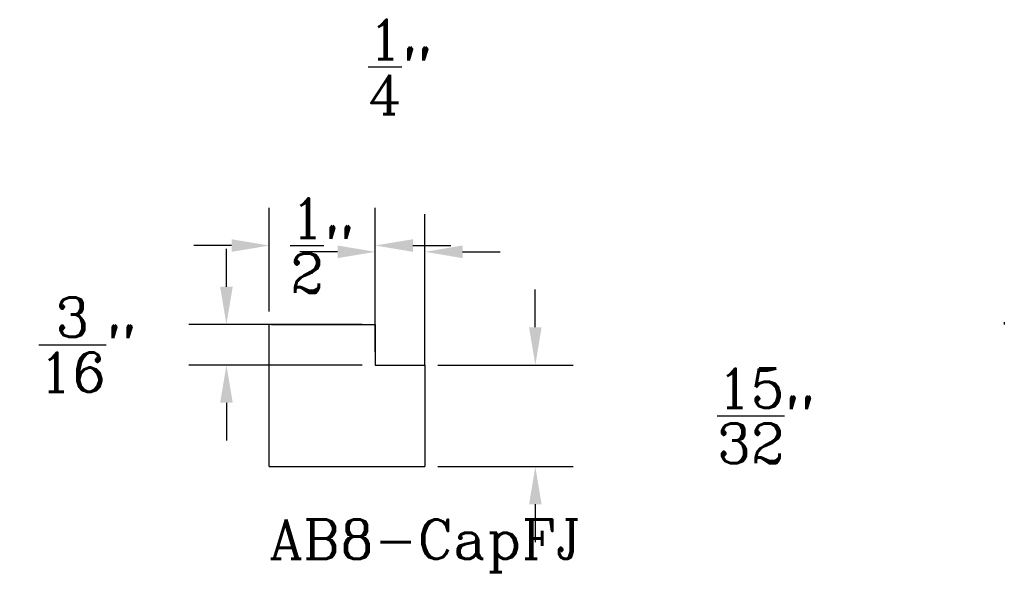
# Model space of a CAD drawing. Extents: x -11.3 to -6.6, y -0.72 to 1.91.
import ezdxf

# ---------------------------------------------------------------- set-up
doc = ezdxf.new("R2010")
doc.units = 0
doc.header["$MEASUREMENT"] = 0
for name, color, linetype in [('DIMEN', 1, 'CONTINUOUS'), ('PROF', 7, 'CONTINUOUS'), ('TEXT', 3, 'CONTINUOUS')]:
    doc.layers.add(name, color=color, linetype=linetype)
doc.styles.add('ROMANC', font='ROMANC', dxfattribs={"height": 0.1875})
doc.dimstyles.get("Standard").update_dxf_attribs({"dimtxt": 0.18, "dimasz": 0.18, "dimexe": 0.18, "dimexo": 0.0625, "dimgap": 0.09, "dimtad": 0, "dimtih": 1, "dimtoh": 1, "dimdec": 4, "dimzin": 0, "dimdsep": 46, "dimtxsty": 'Standard', "dimcen": 0.09, "dimadec": 0, "dimazin": 0, "dimtfac": 1, "dimtdec": 4, "dimtofl": 0, "dimtmove": 0, "dimatfit": 3, "dimfxl": 1, "dimtolj": 1, "dimtzin": 0, "dimarcsym": 0})

# ---------------------------------------------------------------- blocks, each defined once
blk = doc.blocks.new('*D11')
at = {"layer": 'DIMEN', "color": 0, "lineweight": -2}
for p, q in [((-10.1102, 0.5152), (-10.1102, 1.0089)), ((-9.6047, 0.5152), (-9.6047, 1.0089)), ((-10.2902, 0.8289), (-10.4702, 0.8289)), ((-9.4247, 0.8289), (-9.2447, 0.8289))]:
    blk.add_line(p, q, dxfattribs=at)
at = {"layer": 'DIMEN', "color": 0}
for points in [[(-10.2902, 0.8589), (-10.2902, 0.7989), (-10.1102, 0.8289)], [(-9.4247, 0.8589), (-9.4247, 0.7989), (-9.6047, 0.8289)]]:
    blk.add_solid(points, dxfattribs=at)
at = {"layer": 'DIMEN', "color": 0, "insert": (-9.8575, 0.8289), "char_height": 0.1875, "attachment_point": 5, "style": 'ROMANC'}
blk.add_mtext('\\A1;{\\H1.000000x;\\S1/2;}"', dxfattribs=at)
blk = doc.blocks.new('*D12')
at = {"layer": 'DIMEN', "color": 0, "lineweight": -2}
for p, q in [((-9.6047, 0.3218), (-9.6047, 0.9789)), ((-9.3681, 0.3218), (-9.3681, 0.9789)), ((-9.7847, 0.7989), (-9.9647, 0.7989)), ((-9.1881, 0.7989), (-9.0081, 0.7989))]:
    blk.add_line(p, q, dxfattribs=at)
at = {"layer": 'DIMEN', "color": 0}
for points in [[(-9.7847, 0.8289), (-9.7847, 0.7689), (-9.6047, 0.7989)], [(-9.1881, 0.8289), (-9.1881, 0.7689), (-9.3681, 0.7989)]]:
    blk.add_solid(points, dxfattribs=at)
at = {"layer": 'DIMEN', "color": 0, "insert": (-9.4864, 1.6802), "char_height": 0.1875, "attachment_point": 5, "style": 'ROMANC'}
blk.add_mtext('\\A1;{\\H1.000000x;\\S1/4;}"', dxfattribs=at)
blk = doc.blocks.new('*D13')
at = {"layer": 'DIMEN', "color": 0, "lineweight": -2}
for p, q in [((-10.3146, 0.6327), (-10.3146, 0.8127)), ((-9.6672, 0.4527), (-10.4946, 0.4527)), ((-9.6672, 0.2593), (-10.4946, 0.2593)), ((-10.3146, 0.0793), (-10.3146, -0.1007))]:
    blk.add_line(p, q, dxfattribs=at)
at = {"layer": 'DIMEN', "color": 0}
for points in [[(-10.3446, 0.6327), (-10.2846, 0.6327), (-10.3146, 0.4527)], [(-10.3446, 0.0793), (-10.2846, 0.0793), (-10.3146, 0.2593)]]:
    blk.add_solid(points, dxfattribs=at)
at = {"layer": 'DIMEN', "color": 0, "insert": (-10.9771, 0.356), "char_height": 0.1875, "attachment_point": 5, "style": 'ROMANC'}
blk.add_mtext('\\A1;{\\H1.000000x;\\S3/16;}"', dxfattribs=at)
blk = doc.blocks.new('*D15')
at = {"layer": 'DIMEN', "color": 0, "lineweight": -2}
for p, q in [((-8.8411, 0.4393), (-8.8411, 0.6193)), ((-9.3056, 0.2593), (-8.6611, 0.2593)), ((-9.3056, -0.2244), (-8.6611, -0.2244)), ((-8.8411, -0.4044), (-8.8411, -0.5844))]:
    blk.add_line(p, q, dxfattribs=at)
at = {"layer": 'DIMEN', "color": 0}
for points in [[(-8.8711, 0.4393), (-8.8111, 0.4393), (-8.8411, 0.2593)], [(-8.8711, -0.4044), (-8.8111, -0.4044), (-8.8411, -0.2244)]]:
    blk.add_solid(points, dxfattribs=at)
at = {"layer": 'DIMEN', "color": 0, "insert": (-7.7411, 0.0175), "char_height": 0.1875, "attachment_point": 5, "style": 'ROMANC'}
blk.add_mtext('\\A1;{\\H1.000000x;\\S15/32;}"', dxfattribs=at)

msp = doc.modelspace()

# ---------------------------------------------------------------- linework, layer by layer
at = {"layer": 'PROF'}
for p, q in [((-10.110244, -0.22436), (-10.110244, 0.452746)), ((-10.099488, 0.452746), (-9.604736, 0.452746)), ((-9.604736, 0.452746), (-9.604736, 0.259287)), ((-9.368115, 0.259287), (-9.368115, 0.463494)), ((-6.603954, 0.463494), (-6.603954, 0.452746)), ((-9.604736, 0.259287), (-9.368115, 0.259287)), ((-9.368115, 0.259287), (-9.368115, -0.22436)), ((-10.110244, -0.22436), (-9.368115, -0.22436))]:
    msp.add_line(p, q, dxfattribs=at)

# ---------------------------------------------------------------- texts
at = {"layer": 'TEXT', "style": 'ROMANC'}
msp.add_text('AB8-CapFJ', height=0.1875, dxfattribs=at).set_placement((-10.110244, -0.665017))

# ---------------------------------------------------------------- dimensions: what is measured, and where the dimension line sits
at = {"layer": 'DIMEN'}
dim = msp.add_linear_dim(base=(-9.368115, 0.798917), p1=(-9.604736, 0.259287), p2=(-9.368115, 0.259287), dimstyle='Standard', override={"dimdec": 5, "dimlunit": 4, "dimtxsty": 'ROMANC', "dimtdec": 5, "dimtmove": 2}, dxfattribs=at)
dim.commit()
dim.dimension.update_dxf_attribs({"geometry": '*D12', "text_midpoint": (-9.486425, 1.680167), "dimtype": 160})
dim = msp.add_linear_dim(base=(-9.604736, 0.828917), p1=(-10.110244, 0.452746), p2=(-9.604736, 0.452746), dimstyle='Standard', override={"dimdec": 5, "dimlunit": 4, "dimtxsty": 'ROMANC', "dimtdec": 5, "dimtmove": 2}, dxfattribs=at)
dim.commit()
dim.dimension.update_dxf_attribs({"geometry": '*D11', "text_midpoint": (-9.85749, 0.828917)})
for base, p1, p2, picture, middle in [((-10.314598, 0.452746), (-9.604736, 0.259287), (-9.604736, 0.452746), '*D13', (-10.977098, 0.356017)), ((-8.841096, 0.259287), (-9.368115, -0.22436), (-9.368115, 0.259287), '*D15', (-7.741096, 0.017464))]:
    dim = msp.add_linear_dim(base=base, p1=p1, p2=p2, angle=90, dimstyle='Standard', override={"dimdec": 5, "dimlunit": 4, "dimtxsty": 'ROMANC', "dimtdec": 5, "dimtmove": 2}, dxfattribs=at)
    dim.commit()
    dim.dimension.update_dxf_attribs({"geometry": picture, "text_midpoint": middle})

doc.saveas('drawing.dxf')
